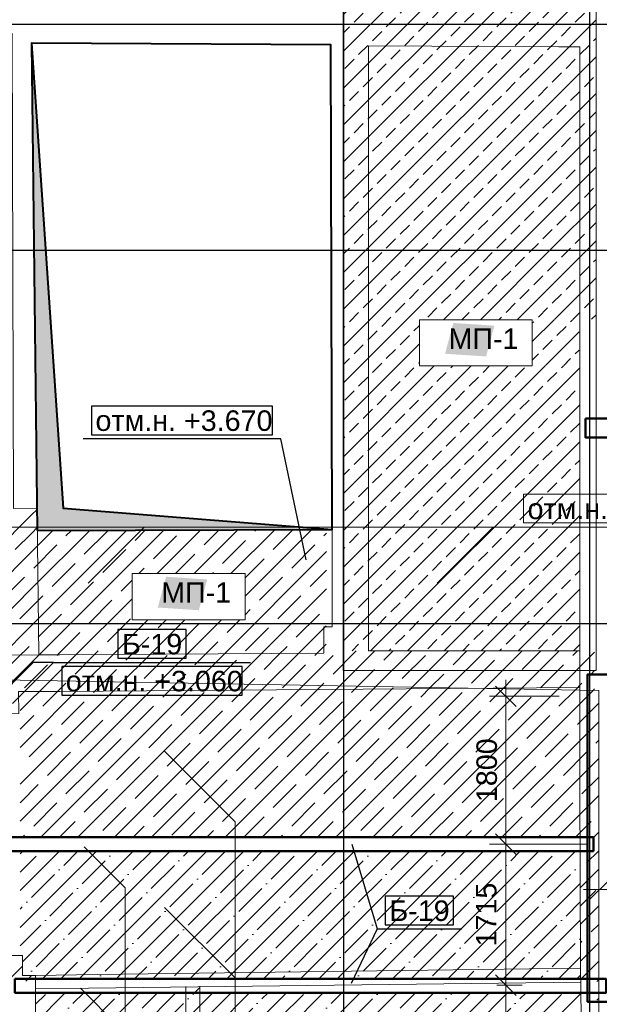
# Model space of a CAD drawing. Header units: millimetres. Extents: x -7161 to 110053, y -144197 to 45021.
# Tile 29 of 34: x 48406 to 55466, y 6165 to 18161. Entities that reach past the tile are written whole.
import ezdxf

# ---------------------------------------------------------------- set-up
doc = ezdxf.new("R2010")
doc.units = ezdxf.units.MM
for name, color, linetype, lineweight in [('Каркас', 130, 'Continuous', 50), ('Несущие стены', 10, 'Continuous', 40), ('Обмерные чертежи _09_02_2026_ 1 эт_dwg', 8, 'Continuous', 9), ('Оси', 7, 'Continuous', 9), ('Плита', 7, 'Continuous', 9), ('Размеры', 7, 'Continuous', 9), ('Стены', 7, 'Continuous', 9), ('Текст', 7, 'Continuous', 9), ('Штриховка', 7, 'Continuous', 9)]:
    doc.layers.add(name, color=color, linetype=linetype, lineweight=lineweight)
doc.styles.add('Arial', font='arial.ttf', dxfattribs={"height": 250})
pattern_1 = [(45, (0, 0), (-224.5064, 224.5064), []), (45, (224.5, 0), (-224.5064, 224.5064), [158.75, -79.375])]

# ---------------------------------------------------------------- blocks, each defined once
blk = doc.blocks.new('Обмерные чертежи _09_02_2026_ 1 эт_dwg_ось сокольники-2036289-Cхема демонтажа сборных ребристых плит перекрытия 1 этажа в осях _Г-Ж_1-3 и Г-Ж_10-12_')
at = {"layer": 'Оси', "color": 250, "lineweight": 30, "flags": 128}
for points in [[(-455016, 84678), (-455016, 80157), (-455016, 63892), (-455016, 56540), (-455016, 51884), (-455016, 45174), (-455016, 43179), (-455016, 36624), (-455016, 36124)], [(-452018, 84678), (-452018, 80157), (-452018, 63892), (-452018, 56540), (-452018, 51884), (-452018, 45174), (-452018, 43179), (-452018, 36624), (-452018, 36124)], [(-445520, 61837), (-452018, 61837), (-455016, 61837), (-459017, 61837), (-462418, 61837), (-470317, 61837), (-482816, 61837), (-490714, 61837), (-493713, 61837), (-497864, 61837), (-500864, 61837), (-507364, 61837), (-513025, 61837), (-513525, 61837)], [(-445520, 59085), (-452018, 59085), (-455016, 59085), (-459017, 59085), (-462418, 59085), (-470317, 59085), (-482816, 59085), (-490714, 59085), (-493713, 59085), (-497864, 59085), (-500864, 59085), (-507364, 59085), (-513025, 59085), (-513525, 59085)], [(-445520, 54535), (-452018, 54535), (-455016, 54535), (-459017, 54535), (-462418, 54535), (-470317, 54535), (-482816, 54535), (-490714, 54535), (-493713, 54535), (-497864, 54535), (-500864, 54535), (-507364, 54535), (-513025, 54535), (-513525, 54535)]]:
    blk.add_lwpolyline(points, dxfattribs=at)
blk = doc.blocks.new('Обмерные чертежи _09_02_2026_ 1 эт_dwg__Oblique-2036290-Cхема демонтажа сборных ребристых плит перекрытия 1 этажа в осях _Г-Ж_1-3 и Г-Ж_10-12_')
at = {"layer": 'Размеры'}
blk.add_line((-0.5, -0.5), (0.5, 0.5), dxfattribs=at)
blk = doc.blocks.new('Обмерные чертежи _09_02_2026_ 1 эт_dwg-2034936-Cхема демонтажа сборных ребристых плит перекрытия 1 этажа в осях _Г-Ж_1-3 и Г-Ж_10-12_')
at = {"layer": 'Стены'}
h = blk.add_hatch(color=256, dxfattribs=at)
h.paths.add_polyline_path([(-865075, -135044), (-864974, -134669), (-865474, -134635), (-865575, -135010), (-865474, -135017)])
h.paths.add_polyline_path([(-887516, -134878), (-887416, -134503), (-887916, -134470), (-888016, -134845), (-887916, -134851)])
h.paths.add_polyline_path([(-845492, -133046), (-845392, -132671), (-845892, -132637), (-845992, -133012), (-845892, -133019)])
h.paths.add_polyline_path([(-864616, -129463), (-864515, -129088), (-865015, -129054), (-865116, -129429), (-865015, -129436)])
h.paths.add_polyline_path([(-847408, -126799), (-847307, -126424), (-847807, -126391), (-847908, -126766), (-847807, -126772)])
h.paths.add_polyline_path([(-889952, -126720), (-889849, -126334), (-890360, -126299), (-890464, -126686), (-890360, -126693)])
h.paths.add_polyline_path([(-866062, -125304), (-865961, -124929), (-866461, -124895), (-866562, -125270), (-866461, -125277)])
h.paths.add_polyline_path([(-843909, -123707), (-843808, -123332), (-844308, -123299), (-844409, -123674), (-844308, -123681)])
h.paths.add_polyline_path([(-882700, -123461), (-882599, -123086), (-883099, -123052), (-883200, -123427), (-882809, -123453)])
h.paths.add_polyline_path([(-851342, -123450), (-851242, -123075), (-851742, -123042), (-851842, -123417), (-851742, -123424)])
h.paths.add_polyline_path([(-856364, -121780), (-856264, -121405), (-856764, -121371), (-856864, -121746), (-856764, -121753)])
h.paths.add_polyline_path([(-877425, -121091), (-877325, -120716), (-877825, -120683), (-877925, -121058), (-877825, -121064)])
h.paths.add_polyline_path([(-889822, -119324), (-889717, -118933), (-890390, -118899), (-890494, -119289), (-889928, -119318)])
h.paths.add_polyline_path([(-889822, -118920), (-889717, -118529), (-890390, -118495), (-890494, -118885), (-890229, -118899)])
h.paths.add_polyline_path([(-889822, -118516), (-889717, -118125), (-890390, -118091), (-890494, -118481), (-890229, -118495)])
h.paths.add_polyline_path([(-889822, -118112), (-889717, -117721), (-890390, -117687), (-890494, -118077), (-890229, -118091)])
h.paths.add_polyline_path([(-889822, -117708), (-889717, -117317), (-890390, -117283), (-890494, -117673), (-890229, -117687)])
h.paths.add_polyline_path([(-899571, -117567), (-898516, -117564), (-899455, -117474), (-899571, -116471), (-899571, -117474)])
h.paths.add_polyline_path([(-889822, -117304), (-889717, -116913), (-890390, -116879), (-890494, -117269), (-890229, -117283)])
h.paths.add_polyline_path([(-869350, -117065), (-869315, -116394), (-869699, -116291), (-869733, -116962), (-869382, -117056)])
h.paths.add_polyline_path([(-867670, -117065), (-867635, -116394), (-868019, -116291), (-868053, -116962), (-867702, -117056)])
h.paths.add_polyline_path([(-869770, -117065), (-869735, -116394), (-870119, -116291), (-870153, -116962), (-869802, -117056)])
h.paths.add_polyline_path([(-861790, -117065), (-861755, -116394), (-862139, -116291), (-862173, -116962), (-861822, -117056)])
h.paths.add_polyline_path([(-868090, -117065), (-868055, -116394), (-868439, -116291), (-868473, -116962), (-868122, -117056)])
h.paths.add_polyline_path([(-870610, -117065), (-870575, -116394), (-870959, -116291), (-870993, -116962), (-870642, -117056)])
h.paths.add_polyline_path([(-871030, -117065), (-870995, -116394), (-871379, -116291), (-871413, -116962), (-871062, -117056)])
h.paths.add_polyline_path([(-868510, -117065), (-868475, -116394), (-868859, -116291), (-868893, -116962), (-868542, -117056)])
h.paths.add_polyline_path([(-864730, -117065), (-864695, -116394), (-865079, -116291), (-865113, -116962), (-864762, -117056)])
h.paths.add_polyline_path([(-864310, -117065), (-864275, -116394), (-864659, -116291), (-864693, -116962), (-864342, -117056)])
h.paths.add_polyline_path([(-866830, -117065), (-866795, -116394), (-867179, -116291), (-867213, -116962), (-866862, -117056)])
h.paths.add_polyline_path([(-861370, -117065), (-861335, -116394), (-861719, -116291), (-861753, -116962)])
h.paths.add_polyline_path([(-871450, -117065), (-871415, -116394), (-871799, -116291), (-871833, -116962), (-871482, -117056)])
h.paths.add_polyline_path([(-866410, -117065), (-866375, -116394), (-866759, -116291), (-866793, -116962), (-866442, -117056)])
h.paths.add_polyline_path([(-871870, -117065), (-871835, -116394), (-872219, -116291), (-872253, -116962), (-871902, -117056)])
h.paths.add_polyline_path([(-865990, -117065), (-865955, -116394), (-866339, -116291), (-866373, -116962), (-866022, -117056)])
h.paths.add_polyline_path([(-872290, -117065), (-872255, -116394), (-872639, -116291), (-872673, -116962), (-872322, -117056)])
h.paths.add_polyline_path([(-863890, -117065), (-863855, -116394), (-864239, -116291), (-864273, -116962), (-863922, -117056)])
h.paths.add_polyline_path([(-870190, -117065), (-870155, -116394), (-870539, -116291), (-870573, -116962), (-870222, -117056)])
h.paths.add_polyline_path([(-862210, -117065), (-862175, -116394), (-862559, -116291), (-862593, -116962), (-862242, -117056)])
h.paths.add_polyline_path([(-868930, -117065), (-868895, -116394), (-869279, -116291), (-869313, -116962), (-868962, -117056)])
h.paths.add_polyline_path([(-865570, -117065), (-865535, -116394), (-865919, -116291), (-865953, -116962), (-865602, -117056)])
h.paths.add_polyline_path([(-863470, -117065), (-863435, -116394), (-863819, -116291), (-863853, -116962), (-863502, -117056)])
h.paths.add_polyline_path([(-865150, -117065), (-865115, -116394), (-865499, -116291), (-865533, -116962), (-865182, -117056)])
h.paths.add_polyline_path([(-867250, -117065), (-867215, -116394), (-867599, -116291), (-867633, -116962), (-867282, -117056)])
h.paths.add_polyline_path([(-863050, -117065), (-863015, -116394), (-863399, -116291), (-863433, -116962), (-863082, -117056)])
h.paths.add_polyline_path([(-862630, -117065), (-862595, -116394), (-862979, -116291), (-863013, -116962), (-862662, -117056)])
h.paths.add_polyline_path([(-872710, -117065), (-872675, -116394), (-873059, -116291), (-873093, -116962), (-872742, -117056)])
h.paths.add_polyline_path([(-889822, -116900), (-889717, -116509), (-890390, -116475), (-890494, -116865), (-890229, -116879)])
h.paths.add_polyline_path([(-889822, -116496), (-889717, -116105), (-890390, -116071), (-890494, -116461), (-890229, -116475)])
h.paths.add_polyline_path([(-889822, -116092), (-889717, -115701), (-890390, -115667), (-890494, -116057), (-890229, -116071)])
h.paths.add_polyline_path([(-889822, -115688), (-889717, -115297), (-890390, -115263), (-890494, -115653), (-890229, -115667)])
h.paths.add_polyline_path([(-889822, -115284), (-889717, -114893), (-890390, -114859), (-890494, -115249), (-890229, -115263)])
h.paths.add_polyline_path([(-889822, -114880), (-889717, -114489), (-890390, -114455), (-890494, -114845), (-890229, -114859)])
h.paths.add_polyline_path([(-889822, -114476), (-889717, -114085), (-890390, -114051), (-890494, -114441), (-890229, -114455)])
h.paths.add_polyline_path([(-889822, -114072), (-889717, -113681), (-890390, -113647), (-890494, -114037), (-890229, -114051)])
h.paths.add_polyline_path([(-867670, -113995), (-867635, -113324), (-868019, -113221), (-868053, -113892), (-867702, -113986)])
h.paths.add_polyline_path([(-867250, -113995), (-867215, -113324), (-867599, -113221), (-867633, -113892), (-867282, -113986)])
h.paths.add_polyline_path([(-866830, -113995), (-866795, -113324), (-867179, -113221), (-867213, -113892), (-866862, -113986)])
h.paths.add_polyline_path([(-866410, -113995), (-866375, -113324), (-866759, -113221), (-866793, -113892), (-866442, -113986)])
h.paths.add_polyline_path([(-861790, -113995), (-861755, -113324), (-862139, -113221), (-862173, -113892), (-861822, -113986)])
h.paths.add_polyline_path([(-868090, -113995), (-868055, -113324), (-868439, -113221), (-868473, -113892), (-868122, -113986)])
h.paths.add_polyline_path([(-861370, -113995), (-861335, -113324), (-861719, -113221), (-861753, -113892)])
h.paths.add_polyline_path([(-868510, -113995), (-868475, -113324), (-868859, -113221), (-868893, -113892), (-868542, -113986)])
h.paths.add_polyline_path([(-868930, -113995), (-868895, -113324), (-869279, -113221), (-869313, -113892), (-868962, -113986)])
h.paths.add_polyline_path([(-863470, -113995), (-863435, -113324), (-863819, -113221), (-863853, -113892), (-863502, -113986)])
h.paths.add_polyline_path([(-863890, -113995), (-863855, -113324), (-864239, -113221), (-864273, -113892), (-863922, -113986)])
h.paths.add_polyline_path([(-864310, -113995), (-864275, -113324), (-864659, -113221), (-864693, -113892), (-864342, -113986)])
h.paths.add_polyline_path([(-864730, -113995), (-864695, -113324), (-865079, -113221), (-865113, -113892), (-864762, -113986)])
h.paths.add_polyline_path([(-865150, -113995), (-865115, -113324), (-865499, -113221), (-865533, -113892), (-865182, -113986)])
h.paths.add_polyline_path([(-865570, -113995), (-865535, -113324), (-865919, -113221), (-865953, -113892), (-865602, -113986)])
h.paths.add_polyline_path([(-872710, -113995), (-872675, -113324), (-873059, -113221), (-873093, -113892), (-872742, -113986)])
h.paths.add_polyline_path([(-865990, -113995), (-865955, -113324), (-866339, -113221), (-866373, -113892), (-866022, -113986)])
h.paths.add_polyline_path([(-872290, -113995), (-872255, -113324), (-872639, -113221), (-872673, -113892), (-872322, -113986)])
h.paths.add_polyline_path([(-871870, -113995), (-871835, -113324), (-872219, -113221), (-872253, -113892), (-871902, -113986)])
h.paths.add_polyline_path([(-871030, -113995), (-870995, -113324), (-871379, -113221), (-871413, -113892), (-871062, -113986)])
h.paths.add_polyline_path([(-870610, -113995), (-870575, -113324), (-870959, -113221), (-870993, -113892), (-870642, -113986)])
h.paths.add_polyline_path([(-862210, -113995), (-862175, -113324), (-862559, -113221), (-862593, -113892), (-862242, -113986)])
h.paths.add_polyline_path([(-862630, -113995), (-862595, -113324), (-862979, -113221), (-863013, -113892), (-862662, -113986)])
h.paths.add_polyline_path([(-870190, -113995), (-870155, -113324), (-870539, -113221), (-870573, -113892), (-870222, -113986)])
h.paths.add_polyline_path([(-869770, -113995), (-869735, -113324), (-870119, -113221), (-870153, -113892), (-869802, -113986)])
h.paths.add_polyline_path([(-869350, -113995), (-869315, -113324), (-869699, -113221), (-869733, -113892), (-869382, -113986)])
h.paths.add_polyline_path([(-871450, -113995), (-871415, -113324), (-871799, -113221), (-871833, -113892), (-871482, -113986)])
h.paths.add_polyline_path([(-863050, -113995), (-863015, -113324), (-863399, -113221), (-863433, -113892), (-863082, -113986)])
h.paths.add_polyline_path([(-889822, -113668), (-889717, -113277), (-890390, -113243), (-890494, -113633), (-890229, -113647)])
h.paths.add_polyline_path([(-889822, -113264), (-889717, -112873), (-890390, -112839), (-890494, -113229), (-890229, -113243)])
h.paths.add_polyline_path([(-889822, -112860), (-889717, -112469), (-890390, -112435), (-890494, -112825), (-890229, -112839)])
h.paths.add_polyline_path([(-899877, -112663), (-898532, -112659), (-899729, -112490), (-899877, -108336), (-899877, -112490)])
h.paths.add_polyline_path([(-889822, -112456), (-889717, -112065), (-890390, -112031), (-890494, -112421), (-890229, -112435)])
h.paths.add_polyline_path([(-889822, -112052), (-889717, -111661), (-890390, -111627), (-890494, -112017), (-890229, -112031)])
h.paths.add_polyline_path([(-889822, -111648), (-889717, -111257), (-890390, -111223), (-890494, -111613), (-890229, -111627)])
h.paths.add_polyline_path([(-889822, -111244), (-889717, -110853), (-890390, -110819), (-890494, -111209), (-890229, -111223)])
h.paths.add_polyline_path([(-863050, -110925), (-863015, -110254), (-863399, -110151), (-863433, -110822), (-863082, -110916)])
h.paths.add_polyline_path([(-861790, -110925), (-861755, -110254), (-862139, -110151), (-862173, -110822), (-861822, -110916)])
h.paths.add_polyline_path([(-861370, -110925), (-861335, -110254), (-861719, -110151), (-861753, -110822)])
h.paths.add_polyline_path([(-872710, -110925), (-872675, -110254), (-873059, -110151), (-873093, -110822), (-872742, -110916)])
h.paths.add_polyline_path([(-866410, -110925), (-866375, -110254), (-866759, -110151), (-866793, -110822), (-866442, -110916)])
h.paths.add_polyline_path([(-872290, -110925), (-872255, -110254), (-872639, -110151), (-872673, -110822), (-872322, -110916)])
h.paths.add_polyline_path([(-863470, -110925), (-863435, -110254), (-863819, -110151), (-863853, -110822), (-863502, -110916)])
h.paths.add_polyline_path([(-871870, -110925), (-871835, -110254), (-872219, -110151), (-872253, -110822), (-871902, -110916)])
h.paths.add_polyline_path([(-866830, -110925), (-866795, -110254), (-867179, -110151), (-867213, -110822), (-866862, -110916)])
h.paths.add_polyline_path([(-871450, -110925), (-871415, -110254), (-871799, -110151), (-871833, -110822), (-871482, -110916)])
h.paths.add_polyline_path([(-868090, -110925), (-868055, -110254), (-868439, -110151), (-868473, -110822), (-868122, -110916)])
h.paths.add_polyline_path([(-871030, -110925), (-870995, -110254), (-871379, -110151), (-871413, -110822), (-871062, -110916)])
h.paths.add_polyline_path([(-870610, -110925), (-870575, -110254), (-870959, -110151), (-870993, -110822), (-870642, -110916)])
h.paths.add_polyline_path([(-868510, -110925), (-868475, -110254), (-868859, -110151), (-868893, -110822), (-868542, -110916)])
h.paths.add_polyline_path([(-864310, -110925), (-864275, -110254), (-864659, -110151), (-864693, -110822), (-864342, -110916)])
h.paths.add_polyline_path([(-862630, -110925), (-862595, -110254), (-862979, -110151), (-863013, -110822), (-862662, -110916)])
h.paths.add_polyline_path([(-865990, -110925), (-865955, -110254), (-866339, -110151), (-866373, -110822), (-866022, -110916)])
h.paths.add_polyline_path([(-864730, -110925), (-864695, -110254), (-865079, -110151), (-865113, -110822), (-864762, -110916)])
h.paths.add_polyline_path([(-863890, -110925), (-863855, -110254), (-864239, -110151), (-864273, -110822), (-863922, -110916)])
h.paths.add_polyline_path([(-867670, -110925), (-867635, -110254), (-868019, -110151), (-868053, -110822), (-867702, -110916)])
h.paths.add_polyline_path([(-862210, -110925), (-862175, -110254), (-862559, -110151), (-862593, -110822), (-862242, -110916)])
h.paths.add_polyline_path([(-870190, -110925), (-870155, -110254), (-870539, -110151), (-870573, -110822), (-870222, -110916)])
h.paths.add_polyline_path([(-869770, -110925), (-869735, -110254), (-870119, -110151), (-870153, -110822), (-869802, -110916)])
h.paths.add_polyline_path([(-865570, -110925), (-865535, -110254), (-865919, -110151), (-865953, -110822), (-865602, -110916)])
h.paths.add_polyline_path([(-869350, -110925), (-869315, -110254), (-869699, -110151), (-869733, -110822), (-869382, -110916)])
h.paths.add_polyline_path([(-867250, -110925), (-867215, -110254), (-867599, -110151), (-867633, -110822), (-867282, -110916)])
h.paths.add_polyline_path([(-868930, -110925), (-868895, -110254), (-869279, -110151), (-869313, -110822), (-868962, -110916)])
h.paths.add_polyline_path([(-865150, -110925), (-865115, -110254), (-865499, -110151), (-865533, -110822), (-865182, -110916)])
h.paths.add_polyline_path([(-889822, -110840), (-889717, -110449), (-890390, -110415), (-890494, -110805), (-890229, -110819)])
h.paths.add_polyline_path([(-889822, -110436), (-889717, -110045), (-890390, -110011), (-890494, -110401), (-890229, -110415)])
h.paths.add_polyline_path([(-889822, -110032), (-889717, -109641), (-890390, -109607), (-890494, -109997), (-890229, -110011)])
h.paths.add_polyline_path([(-889822, -109628), (-889717, -109237), (-890390, -109203), (-890494, -109593), (-890229, -109607)])
h.paths.add_polyline_path([(-889822, -109224), (-889717, -108833), (-890390, -108799), (-890494, -109189), (-890229, -109203)])
h.paths.add_polyline_path([(-889822, -108820), (-889717, -108429), (-890390, -108395), (-890494, -108785), (-890229, -108799)])
h.paths.add_polyline_path([(-889822, -108416), (-889717, -108025), (-890390, -107991), (-890494, -108381), (-890229, -108395)])
h.paths.add_polyline_path([(-889822, -108012), (-889717, -107621), (-890390, -107587), (-890494, -107977), (-890229, -107991)])
h.paths.add_polyline_path([(-874084, -108000), (-874084, -107189), (-874489, -107189), (-874489, -108000)])
h.paths.add_polyline_path([(-871030, -107855), (-870995, -107184), (-871379, -107081), (-871413, -107752), (-871062, -107846)])
h.paths.add_polyline_path([(-870610, -107855), (-870575, -107184), (-870959, -107081), (-870993, -107752), (-870642, -107846)])
h.paths.add_polyline_path([(-870190, -107855), (-870155, -107184), (-870539, -107081), (-870573, -107752), (-870222, -107846)])
h.paths.add_polyline_path([(-869770, -107855), (-869735, -107184), (-870119, -107081), (-870153, -107752), (-869802, -107846)])
h.paths.add_polyline_path([(-869350, -107855), (-869315, -107184), (-869699, -107081), (-869733, -107752), (-869382, -107846)])
h.paths.add_polyline_path([(-871450, -107855), (-871415, -107184), (-871799, -107081), (-871833, -107752), (-871482, -107846)])
h.paths.add_polyline_path([(-868930, -107855), (-868895, -107184), (-869279, -107081), (-869313, -107752), (-868962, -107846)])
h.paths.add_polyline_path([(-868510, -107855), (-868475, -107184), (-868859, -107081), (-868893, -107752), (-868542, -107846)])
h.paths.add_polyline_path([(-872290, -107855), (-872255, -107184), (-872639, -107081), (-872673, -107752), (-872322, -107846)])
h.paths.add_polyline_path([(-868090, -107855), (-868055, -107184), (-868439, -107081), (-868473, -107752), (-868122, -107846)])
h.paths.add_polyline_path([(-872710, -107855), (-872675, -107184), (-873059, -107081), (-873093, -107752), (-872742, -107846)])
h.paths.add_polyline_path([(-867670, -107855), (-867635, -107184), (-868019, -107081), (-868053, -107752), (-867702, -107846)])
h.paths.add_polyline_path([(-867250, -107855), (-867215, -107184), (-867599, -107081), (-867633, -107752), (-867282, -107846)])
h.paths.add_polyline_path([(-861370, -107855), (-861335, -107184), (-861719, -107081), (-861753, -107752)])
h.paths.add_polyline_path([(-863890, -107855), (-863855, -107184), (-864239, -107081), (-864273, -107752), (-863922, -107846)])
h.paths.add_polyline_path([(-863470, -107855), (-863435, -107184), (-863819, -107081), (-863853, -107752), (-863502, -107846)])
h.paths.add_polyline_path([(-863050, -107855), (-863015, -107184), (-863399, -107081), (-863433, -107752), (-863082, -107846)])
h.paths.add_polyline_path([(-862630, -107855), (-862595, -107184), (-862979, -107081), (-863013, -107752), (-862662, -107846)])
h.paths.add_polyline_path([(-862210, -107855), (-862175, -107184), (-862559, -107081), (-862593, -107752), (-862242, -107846)])
h.paths.add_polyline_path([(-861790, -107855), (-861755, -107184), (-862139, -107081), (-862173, -107752), (-861822, -107846)])
h.paths.add_polyline_path([(-864310, -107855), (-864275, -107184), (-864659, -107081), (-864693, -107752), (-864342, -107846)])
h.paths.add_polyline_path([(-864730, -107855), (-864695, -107184), (-865079, -107081), (-865113, -107752), (-864762, -107846)])
h.paths.add_polyline_path([(-866830, -107855), (-866795, -107184), (-867179, -107081), (-867213, -107752), (-866862, -107846)])
h.paths.add_polyline_path([(-865150, -107855), (-865115, -107184), (-865499, -107081), (-865533, -107752), (-865182, -107846)])
h.paths.add_polyline_path([(-865570, -107855), (-865535, -107184), (-865919, -107081), (-865953, -107752), (-865602, -107846)])
h.paths.add_polyline_path([(-865990, -107855), (-865955, -107184), (-866339, -107081), (-866373, -107752), (-866022, -107846)])
h.paths.add_polyline_path([(-866410, -107855), (-866375, -107184), (-866759, -107081), (-866793, -107752), (-866442, -107846)])
h.paths.add_polyline_path([(-871870, -107855), (-871835, -107184), (-872219, -107081), (-872253, -107752), (-871902, -107846)])
h.paths.add_polyline_path([(-889822, -107608), (-889717, -107217), (-890390, -107183), (-890494, -107573), (-890229, -107587)])
h.paths.add_polyline_path([(-889822, -107204), (-889717, -106813), (-890390, -106779), (-890494, -107169), (-890229, -107183)])
h.paths.add_polyline_path([(-889822, -106800), (-889717, -106409), (-890390, -106375), (-890494, -106765), (-890229, -106779)])
h.paths.add_polyline_path([(-889822, -106396), (-889717, -106005), (-890390, -105971), (-890494, -106361), (-890229, -106375)])
h.paths.add_polyline_path([(-889822, -105992), (-889717, -105601), (-890390, -105567), (-890494, -105957), (-890229, -105971)])
h.paths.add_polyline_path([(-889822, -105588), (-889717, -105197), (-890390, -105163), (-890494, -105553), (-890229, -105567)])
h.paths.add_polyline_path([(-889822, -105184), (-889717, -104793), (-890390, -104759), (-890494, -105149), (-890142, -105167)])
h.paths.add_polyline_path([(-874449, -104872), (-874063, -104872), (-874063, -104174), (-874449, -104174)])
h.paths.add_polyline_path([(-866830, -104785), (-866795, -104114), (-867179, -104011), (-867213, -104682), (-866862, -104776)])
h.paths.add_polyline_path([(-865990, -104785), (-865955, -104114), (-866339, -104011), (-866373, -104682), (-866022, -104776)])
h.paths.add_polyline_path([(-872710, -104785), (-872675, -104114), (-873059, -104011), (-873093, -104682), (-872742, -104776)])
h.paths.add_polyline_path([(-866410, -104785), (-866375, -104114), (-866759, -104011), (-866793, -104682), (-866442, -104776)])
h.paths.add_polyline_path([(-872290, -104785), (-872255, -104114), (-872639, -104011), (-872673, -104682), (-872322, -104776)])
h.paths.add_polyline_path([(-863470, -104785), (-863435, -104114), (-863819, -104011), (-863853, -104682), (-863502, -104776)])
h.paths.add_polyline_path([(-867250, -104785), (-867215, -104114), (-867599, -104011), (-867633, -104682), (-867282, -104776)])
h.paths.add_polyline_path([(-863890, -104785), (-863855, -104114), (-864239, -104011), (-864273, -104682), (-863922, -104776)])
h.paths.add_polyline_path([(-868930, -104785), (-868895, -104114), (-869279, -104011), (-869313, -104682), (-868962, -104776)])
h.paths.add_polyline_path([(-863050, -104785), (-863015, -104114), (-863399, -104011), (-863433, -104682), (-863082, -104776)])
h.paths.add_polyline_path([(-867670, -104785), (-867635, -104114), (-868019, -104011), (-868053, -104682), (-867702, -104776)])
h.paths.add_polyline_path([(-862630, -104785), (-862595, -104114), (-862979, -104011), (-863013, -104682), (-862662, -104776)])
h.paths.add_polyline_path([(-871870, -104785), (-871835, -104114), (-872219, -104011), (-872253, -104682), (-871902, -104776)])
h.paths.add_polyline_path([(-862210, -104785), (-862175, -104114), (-862559, -104011), (-862593, -104682), (-862242, -104776)])
h.paths.add_polyline_path([(-871030, -104785), (-870995, -104114), (-871379, -104011), (-871413, -104682), (-871062, -104776)])
h.paths.add_polyline_path([(-861790, -104785), (-861755, -104114), (-862139, -104011), (-862173, -104682), (-861822, -104776)])
h.paths.add_polyline_path([(-868090, -104785), (-868055, -104114), (-868439, -104011), (-868473, -104682), (-868122, -104776)])
h.paths.add_polyline_path([(-868510, -104785), (-868475, -104114), (-868859, -104011), (-868893, -104682), (-868542, -104776)])
h.paths.add_polyline_path([(-865150, -104785), (-865115, -104114), (-865499, -104011), (-865533, -104682), (-865182, -104776)])
h.paths.add_polyline_path([(-869350, -104785), (-869315, -104114), (-869699, -104011), (-869733, -104682), (-869382, -104776)])
h.paths.add_polyline_path([(-864730, -104785), (-864695, -104114), (-865079, -104011), (-865113, -104682), (-864762, -104776)])
h.paths.add_polyline_path([(-864310, -104785), (-864275, -104114), (-864659, -104011), (-864693, -104682), (-864342, -104776)])
h.paths.add_polyline_path([(-869770, -104785), (-869735, -104114), (-870119, -104011), (-870153, -104682), (-869802, -104776)])
h.paths.add_polyline_path([(-870190, -104785), (-870155, -104114), (-870539, -104011), (-870573, -104682), (-870222, -104776)])
h.paths.add_polyline_path([(-861370, -104785), (-861335, -104114), (-861719, -104011), (-861753, -104682)])
h.paths.add_polyline_path([(-870610, -104785), (-870575, -104114), (-870959, -104011), (-870993, -104682), (-870642, -104776)])
h.paths.add_polyline_path([(-871450, -104785), (-871415, -104114), (-871799, -104011), (-871833, -104682), (-871482, -104776)])
h.paths.add_polyline_path([(-865570, -104785), (-865535, -104114), (-865919, -104011), (-865953, -104682), (-865602, -104776)])
h.paths.add_polyline_path([(-889822, -104780), (-889717, -104389), (-890390, -104355), (-890494, -104745), (-890035, -104769)])
h.paths.add_polyline_path([(-889822, -104376), (-889717, -103985), (-890390, -103951), (-890494, -104341), (-889928, -104370)])
h.paths.add_polyline_path([(-889822, -103972), (-889717, -103581), (-890390, -103547), (-890494, -103937), (-890229, -103951)])
h.paths.add_polyline_path([(-892326, -96461), (-894047, -96258), (-894209, -95210), (-894209, -96448), (-894047, -96449)])
blk.add_hatch(color=256, dxfattribs=at).paths.add_polyline_path([(-849060, -125816), (-845783, -125816), (-849060, -125554), (-849447, -119892), (-849376, -125816)])
at = {"layer": 'Штриховка'}
h = blk.add_hatch(dxfattribs=at)
h.set_pattern_fill('FP_2', color=256, style=0, pattern_type=2)
h.set_pattern_definition(pattern_1)
h.paths.add_polyline_path([(-843346, -123261), (-843346, -123816), (-842776, -123816), (-842776, -123261)])
h.paths.add_polyline_path([(-845650, -127294), (-842773, -127292), (-842773, -123820), (-844722, -123823), (-844722, -123261), (-843346, -123261), (-842569, -120561), (-842569, -119352), (-842610, -119352), (-842612, -119311), (-845650, -119311), (-845650, -127292)])
h = blk.add_hatch(dxfattribs=at)
h.set_pattern_fill('FP_2', color=256, style=0, pattern_type=2)
h.set_pattern_definition(pattern_1)
h.paths.add_polyline_path([(-845650, -127294), (-845650, -127294), (-845650, -123823)])
h.paths.add_polyline_path([(-843346, -123261), (-842569, -123252), (-842569, -120561), (-842776, -121280)])
h.paths.add_polyline_path([(-842610, -119352), (-842569, -119352), (-842569, -119311), (-842610, -119311)])
h = blk.add_hatch(dxfattribs=at)
h.set_pattern_fill('FP_4', color=256, style=0, pattern_type=2)
h.set_pattern_definition([(45, (0, 0), (-224.5064, 224.5064), []), (45, (224.5, 0), (-224.5064, 224.5064), [396.875, -79.375, 0, -79.375])])
h.paths.add_polyline_path([(-842640, -139558), (-842664, -137839), (-849487, -137839), (-849478, -139511), (-842667, -139558)])
h.paths.add_polyline_path([(-844091, -139034), (-844091, -138280), (-843706, -138280), (-843706, -139034)])
h.paths.add_polyline_path([(-848646, -137669), (-842667, -137669), (-842690, -136058), (-849497, -136058), (-849488, -137669), (-849399, -137669)])
h.paths.add_polyline_path([(-842720, -135888), (-842692, -135888), (-842720, -134007), (-847567, -134007), (-847568, -134007), (-849520, -134007), (-849499, -135774), (-849498, -135888), (-842761, -135888)])
h.paths.add_polyline_path([(-847567, -133837), (-842722, -133837), (-842756, -131460), (-847398, -131460), (-847398, -131386), (-847567, -131388), (-847567, -131915)])
h.paths.add_polyline_path([(-848646, -133837), (-847567, -133837), (-847568, -131460), (-849399, -131460), (-849399, -131915), (-849547, -131915), (-849522, -133837), (-849399, -133837)])
h.paths.add_polyline_path([(-845992, -133161), (-846306, -133161), (-846306, -132599), (-844930, -132599), (-844930, -133161), (-845892, -133161)])
h.paths.add_polyline_path([(-845155, -133046), (-845054, -132671), (-845892, -132637), (-845392, -132671), (-845489, -133032), (-845392, -133036)])
h.paths.add_polyline_path([(-848847, -131290), (-842759, -131290), (-842761, -131160), (-842765, -129734), (-849586, -129734), (-849586, -131005), (-849557, -131005), (-849557, -131251), (-849399, -131251), (-849399, -131290)])
at = {"lineweight": 9}
for p, q in [((-848757, -126468), (-848074, -125785)), ((-844505, -126468), (-843823, -125785)), ((-847828, -130419), (-846967, -131279)), ((-848850, -131404), (-848304, -131950))]:
    blk.add_line(p, q, dxfattribs=at)
at = {"color": 250, "lineweight": 30}
for p, q in [((-849179, -127434), (-846779, -127434)), ((-845237, -130682), (-844205, -130682))]:
    blk.add_line(p, q, dxfattribs=at)
at = {"lineweight": 9, "flags": 128}
for points in [[(-844722, -123261), (-843346, -123261), (-843346, -123823), (-844722, -123823)], [(-843454, -125735), (-841217, -125735), (-841217, -125385), (-843454, -125385)], [(-848221, -126353), (-846845, -126353), (-846845, -126915), (-848221, -126915)]]:
    blk.add_lwpolyline(points, close=True, dxfattribs=at)
at = {"color": 250, "lineweight": 30, "flags": 128}
for points in [[(-848717, -124661), (-846511, -124661), (-846511, -124311), (-848717, -124311)], [(-848394, -127384), (-847563, -127384), (-847563, -127034), (-848394, -127034)], [(-849079, -127834), (-846879, -127834), (-846879, -127484), (-849079, -127484)], [(-845137, -130632), (-844305, -130632), (-844305, -130282), (-845137, -130282)]]:
    blk.add_lwpolyline(points, close=True, dxfattribs=at)
for points in [[(-846101, -126185), (-846411, -124711), (-848817, -124711)], [(-849678, -127937), (-849179, -127434), (-849426, -127434), (-849930, -127941), (-849426, -127434)], [(-845545, -129651), (-845237, -130682), (-845551, -131345)]]:
    blk.add_lwpolyline(points, dxfattribs=at)
at = {"lineweight": 9, "flags": 128}
for points in [[(-851095, -126468), (-850412, -125785), (-843554, -125785), (-841117, -125785)], [(-847828, -128515), (-846967, -129376), (-846967, -141495), (-844624, -141495)], [(-848803, -129681), (-848304, -130180), (-848304, -141491), (-850723, -141491)]]:
    blk.add_lwpolyline(points, dxfattribs=at)
at = {"layer": 'Каркас', "flags": 128}
for points in [[(-842700, -124464), (-842700, -124694), (-836284, -124694), (-836284, -124464)], [(-842373, -127580), (-842373, -131569), (-842673, -131569), (-842673, -127580)], [(-849649, -131290), (-849649, -131460), (-842447, -131460), (-842447, -131290)]]:
    blk.add_lwpolyline(points, close=True, dxfattribs=at)
blk.add_lwpolyline([(-842601, -129564), (-842601, -129734), (-849816, -129734), (-849816, -129564), (-842601, -129564)], dxfattribs=at)
at = {"layer": 'Несущие стены', "color": 7, "lineweight": 9, "flags": 128}
for points in [[(-891245, -139463), (-884340, -139463), (-884340, -133056), (-884346, -131406), (-884346, -130921), (-883935, -130921), (-883935, -131179), (-853954, -131179), (-849985, -131225), (-849985, -131005), (-849557, -131005), (-849557, -131251), (-849399, -131251), (-848646, -131238), (-842761, -131160), (-842767, -128915), (-842767, -119934), (-843023, -119934), (-845342, -119921), (-845342, -127295), (-842770, -127295)], [(-852821, -119943), (-852763, -123928), (-852738, -127373), (-849358, -127344)], [(-849447, -119892), (-849358, -127344), (-849103, -127344), (-845886, -127323), (-845886, -127003), (-845783, -127003), (-845783, -125816)], [(-842769, -127740), (-849103, -127789), (-849604, -127789), (-849601, -128059), (-850028, -128064), (-850031, -127805), (-851357, -127819)], [(-842761, -131160), (-842640, -139558), (-849478, -139511), (-849500, -135581)], [(-847567, -131383), (-847567, -135587), (-849500, -135581), (-849547, -131915), (-849399, -131915), (-849399, -131248)], [(-849399, -131412), (-848754, -131402), (-842758, -131330)], [(-842697, -135602), (-846559, -135590), (-847398, -135587), (-847398, -131380)]]:
    blk.add_lwpolyline(points, dxfattribs=at)
at = {"layer": 'Несущие стены', "flags": 128}
blk.add_lwpolyline([(-849376, -125828), (-845783, -125816), (-845802, -119912), (-849447, -119892)], close=True, dxfattribs=at)
blk.add_lwpolyline([(-849447, -119892), (-849060, -125554), (-845783, -125816)], dxfattribs=at)
at = {"layer": 'Плита', "flags": 128}
blk.add_lwpolyline([(-842569, -127535), (-845650, -127535), (-845650, -119311), (-842569, -119311)], close=True, dxfattribs=at)
for points in [[(-880877, -122533), (-880863, -126894), (-853233, -126943), (-853233, -119804), (-849681, -119773), (-849665, -125560), (-849379, -125556)], [(-888639, -127614), (-881116, -127614), (-881116, -127072), (-853227, -127072), (-853227, -127585), (-842536, -127777), (-842536, -139936), (-849807, -139936), (-849807, -138019), (-884105, -138019), (-884105, -139841), (-891652, -139841), (-891721, -131500)]]:
    blk.add_lwpolyline(points, dxfattribs=at)
at = {"layer": 'Размеры'}
for p, q in [((-843668, -127647), (-843668, -129849)), ((-843020, -127847), (-843868, -127847)), ((-843668, -129449), (-843668, -131566)), ((-836231, -130200), (-842723, -130200)), ((-843668, -131166), (-843668, -134122))]:
    blk.add_line(p, q, dxfattribs=at)
at = {"layer": 'Размеры', "flags": 128}
for points in [[(-843868, -129649), (-842663, -129649)], [(-843468, -131366), (-843777, -131366)]]:
    blk.add_lwpolyline(points, close=True, dxfattribs=at)
at = {"layer": 'Стены'}
blk.add_line((-849447, -119892), (-849060, -125554), dxfattribs=at)
at = {"layer": 'Штриховка'}
for p, q in [((-849027, -125892), (-848961, -125826)), ((-848803, -126116), (-848522, -125836)), ((-848185, -125948), (-848060, -125823)), ((-847916, -126353), (-847385, -125821)), ((-847467, -126353), (-846934, -125820)), ((-847343, -126004), (-847159, -125820)), ((-847018, -126353), (-846484, -125818)), ((-846845, -126629), (-846033, -125817)), ((-846726, -125836), (-846709, -125819)), ((-846501, -126060), (-846258, -125817)), ((-847961, -126173), (-847680, -125892)), ((-847119, -126229), (-846838, -125948)), ((-845884, -125892), (-845852, -125860)), ((-849420, -126285), (-849139, -126004)), ((-848578, -126341), (-848297, -126060)), ((-846277, -126285), (-845996, -126004)), ((-847692, -126353), (-847456, -126116)), ((-846845, -126404), (-846614, -126173)), ((-849195, -126509), (-848915, -126229)), ((-848141, -126353), (-848073, -126285)), ((-846052, -126509), (-845854, -126311)), ((-849813, -126678), (-849532, -126397)), ((-848354, -126565), (-848221, -126433)), ((-847243, -126353), (-847231, -126341)), ((-846670, -126678), (-846389, -126397)), ((-848971, -126734), (-848690, -126453)), ((-848746, -126958), (-848466, -126678)), ((-846445, -126902), (-846165, -126622)), ((-846845, -126853), (-846782, -126790)), ((-849364, -127127), (-849083, -126846)), ((-848522, -127183), (-848241, -126902)), ((-847905, -127014), (-847805, -126915)), ((-847063, -127071), (-846907, -126915)), ((-846221, -127127), (-845940, -126846)), ((-847680, -127239), (-847399, -126958)), ((-846838, -127295), (-846558, -127014)), ((-849139, -127351), (-848859, -127071)), ((-845996, -127351), (-845859, -127214)), ((-845772, -127576), (-845491, -127295)), ((-845154, -127407), (-845040, -127293)), ((-844930, -127632), (-844649, -127351)), ((-844312, -127464), (-844142, -127293)), ((-843695, -127295), (-843693, -127293)), ((-843471, -127520), (-843244, -127293)), ((-842853, -127351), (-842795, -127293)), ((-847231, -127688), (-846950, -127407)), ((-844088, -127688), (-843807, -127407)), ((-843246, -127744), (-842965, -127464)), ((-842629, -127576), (-842587, -127534)), ((-849308, -127969), (-849027, -127688)), ((-848466, -128025), (-848185, -127744)), ((-845323, -128025), (-845042, -127744)), ((-847624, -128081), (-847343, -127800)), ((-846782, -128137), (-846501, -127856)), ((-844481, -128081), (-844200, -127800)), ((-843639, -128137), (-843358, -127856)), ((-849083, -128193), (-848803, -127913)), ((-848241, -128249), (-847961, -127969)), ((-845940, -128193), (-845659, -127913)), ((-845098, -128249), (-844818, -127969)), ((-842797, -128193), (-842536, -127932)), ((-849586, -128247), (-849420, -128081)), ((-847399, -128305), (-847119, -128025)), ((-846558, -128362), (-846277, -128081)), ((-844256, -128305), (-843976, -128025)), ((-843414, -128362), (-843134, -128081)), ((-848859, -128418), (-848578, -128137)), ((-848017, -128474), (-847736, -128193)), ((-845716, -128418), (-845435, -128137)), ((-844874, -128474), (-844593, -128193)), ((-843943, -129564), (-842536, -128157)), ((-849476, -128586), (-849195, -128305)), ((-847175, -128530), (-846894, -128249)), ((-846333, -128586), (-846052, -128305)), ((-844032, -128530), (-843751, -128249)), ((-843190, -128586), (-842909, -128305)), ((-848634, -128642), (-848354, -128362)), ((-847792, -128698), (-847512, -128418)), ((-846950, -128754), (-846670, -128474)), ((-845491, -128642), (-845210, -128362)), ((-844649, -128698), (-844369, -128418)), ((-843807, -128754), (-843527, -128474)), ((-842573, -128418), (-842536, -128381)), ((-849252, -128811), (-848971, -128530)), ((-848410, -128867), (-848129, -128586)), ((-846109, -128811), (-845828, -128530)), ((-845267, -128867), (-844986, -128586)), ((-842965, -128811), (-842685, -128530)), ((-847568, -128923), (-847287, -128642)), ((-846726, -128979), (-846445, -128698)), ((-844425, -128923), (-844144, -128642)), ((-843583, -128979), (-843302, -128698)), ((-843494, -129564), (-842536, -128606)), ((-849027, -129035), (-848746, -128754)), ((-848185, -129091), (-847905, -128811)), ((-845884, -129035), (-845603, -128754)), ((-845042, -129091), (-844761, -128811)), ((-842741, -129035), (-842536, -128831)), ((-849586, -129145), (-849364, -128923)), ((-847343, -129147), (-847063, -128867)), ((-846501, -129203), (-846221, -128923)), ((-844200, -129147), (-843920, -128867)), ((-843358, -129203), (-843078, -128923)), ((-848803, -129260), (-848522, -128979)), ((-847961, -129316), (-847680, -129035)), ((-845659, -129260), (-845379, -128979)), ((-844818, -129316), (-844537, -129035)), ((-843045, -129564), (-842536, -129055)), ((-849420, -129428), (-849139, -129147)), ((-847119, -129372), (-846838, -129091)), ((-846277, -129428), (-845996, -129147)), ((-843976, -129372), (-843695, -129091)), ((-843134, -129428), (-842853, -129147)), ((-848578, -129484), (-848297, -129203)), ((-847736, -129540), (-847456, -129260)), ((-846862, -129564), (-846614, -129316)), ((-845435, -129484), (-845154, -129203)), ((-844593, -129540), (-844312, -129260)), ((-843719, -129564), (-843471, -129316)), ((-849107, -129564), (-848915, -129372)), ((-848209, -129564), (-848073, -129428)), ((-845964, -129564), (-845772, -129372)), ((-845066, -129564), (-844930, -129428)), ((-842821, -129564), (-842629, -129372)), ((-849556, -129564), (-849532, -129540)), ((-847311, -129564), (-847231, -129484)), ((-846413, -129564), (-846389, -129540)), ((-844168, -129564), (-844088, -129484)), ((-843270, -129564), (-843246, -129540)), ((-842601, -129569), (-842536, -129504)), ((-842685, -129877), (-842536, -129729)), ((-842764, -130180), (-842536, -129953)), ((-842763, -130404), (-842573, -130214)), ((-842762, -130628), (-842536, -130402)), ((-842629, -130719), (-842536, -130627)), ((-842761, -130852), (-842741, -130831)), ((-842761, -131075), (-842536, -130851)), ((-842759, -131298), (-842536, -131076)), ((-849738, -131318), (-849557, -131137)), ((-849514, -131318), (-849447, -131251)), ((-842559, -131323), (-842536, -131300)), ((-842559, -131548), (-842536, -131525))]:
    blk.add_line(p, q, dxfattribs=at)
at = {"layer": 'Штриховка', "flags": 128}
for points in [[(-850557, -126748), (-849890, -126081), (-849446, -125637), (-849379, -125570)], [(-850110, -127649), (-850103, -127641), (-849847, -127385), (-849434, -126972), (-848286, -125824)], [(-850108, -126748), (-849886, -126526), (-849442, -126082), (-849187, -125827)], [(-849882, -126972), (-849438, -126527), (-848736, -125826)], [(-849815, -127802), (-849662, -127649), (-849394, -127381), (-847835, -125823)], [(-849644, -126060), (-849444, -125860), (-849376, -125792)], [(-849332, -129564), (-847456, -127689), (-847129, -127362), (-845853, -126085)], [(-848883, -129564), (-847015, -127697), (-846676, -127358), (-845855, -126537)], [(-849588, -126902), (-849436, -126750), (-849308, -126622)], [(-849586, -128022), (-849221, -127657), (-848941, -127377), (-848221, -126658)], [(-849586, -129369), (-847897, -127681), (-847582, -127366), (-847131, -126915)], [(-849586, -128920), (-848338, -127673), (-848035, -127369), (-847580, -126915)], [(-849586, -128471), (-848780, -127665), (-848488, -127373), (-848029, -126915)], [(-848434, -129564), (-846574, -127705), (-846223, -127354), (-845858, -126988)], [(-848297, -127407), (-848261, -127371), (-848017, -127127)], [(-849757, -127520), (-849620, -127383), (-849476, -127239)], [(-847456, -127464), (-847356, -127364), (-847175, -127183)], [(-846614, -127520), (-846450, -127356), (-846333, -127239)], [(-848915, -127576), (-848714, -127375), (-848634, -127295)], [(-848073, -127632), (-847809, -127368), (-847792, -127351)], [(-847985, -129564), (-846133, -127712), (-845770, -127350)], [(-847536, -129564), (-845692, -127720), (-845264, -127293)], [(-847086, -129564), (-845251, -127728), (-844815, -127293)], [(-846637, -129564), (-844810, -127736), (-844366, -127293)], [(-846188, -129564), (-844369, -127744), (-843917, -127293)], [(-845739, -129564), (-843927, -127752), (-843468, -127293)], [(-845290, -129564), (-843486, -127760), (-843019, -127293)], [(-844841, -129564), (-843045, -127768), (-842587, -127310)], [(-849532, -127744), (-849441, -127653), (-849252, -127464)], [(-846389, -127744), (-846353, -127708), (-846109, -127464)], [(-848690, -127800), (-848559, -127669), (-848410, -127520)], [(-847848, -127856), (-847677, -127685), (-847568, -127576)], [(-847007, -127913), (-846795, -127701), (-846726, -127632)], [(-845547, -127800), (-845471, -127724), (-845267, -127520)], [(-844705, -127856), (-844589, -127740), (-844425, -127576)], [(-843863, -127913), (-843707, -127756), (-843583, -127632)], [(-846165, -127969), (-845912, -127716), (-845884, -127688)], [(-843022, -127969), (-842825, -127772), (-842741, -127688)], [(-844392, -129564), (-842604, -127776), (-842587, -127758)]]:
    blk.add_lwpolyline(points, dxfattribs=at)
blk.add_blockref('Обмерные чертежи _09_02_2026_ 1 эт_dwg_ось сокольники-2036289-Cхема демонтажа сборных ребристых плит перекрытия 1 этажа в осях _Г-Ж_1-3 и Г-Ж_10-12_', (-390632, -181501))
for p, xscale, yscale, zscale, rotation in [((-843668, -127847), 250.0000000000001, 250.0000000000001, 250.0000000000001, 90), ((-843668, -129649), 250, 250, 250, 270), ((-843668, -129649), 250.0000000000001, 250.0000000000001, 250.0000000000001, 90), ((-842523, -130200), 250, 250, 250, 180), ((-843668, -131366), 250, 250, 250, 270), ((-843668, -131366), 250.0000000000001, 250.0000000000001, 250.0000000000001, 90)]:
    blk.add_blockref('Обмерные чертежи _09_02_2026_ 1 эт_dwg__Oblique-2036290-Cхема демонтажа сборных ребристых плит перекрытия 1 этажа в осях _Г-Ж_1-3 и Г-Ж_10-12_', p, dxfattribs=dict(xscale=xscale, yscale=yscale, zscale=zscale, rotation=rotation))
at = {"lineweight": 30, "char_height": 250, "attachment_point": 1, "line_spacing_factor": 0.941778, "style": 'Arial'}
for s, insert, width in [('отм.н. +3.670', (-848667, -124364), 2577.07), ('Б-19', (-848344, -127087), 875.35), ('отм.н. +3.060', (-849029, -127537), 2577.07), ('Б-19', (-845087, -130335), 875.35)]:
    blk.add_mtext(s, dxfattribs=dict(at, insert=insert, width=width))
at = {"lineweight": 9, "insert": (-843404, -125438), "char_height": 250, "width": 2577.07, "attachment_point": 1, "line_spacing_factor": 0.941778, "style": 'Arial'}
blk.add_mtext('отм.н. +3.440', dxfattribs=at)
at = {"layer": 'Размеры', "char_height": 250, "width": 930.44, "attachment_point": 2, "rotation": 90, "line_spacing_factor": 0.941778, "style": 'Arial'}
for s, insert in [('1800', (-844027, -128748)), ('1715', (-844033, -130507))]:
    blk.add_mtext(s, dxfattribs=dict(at, insert=insert))
at = {"layer": 'Текст', "char_height": 250, "width": 1016.14, "attachment_point": 1, "line_spacing_factor": 0.941778, "style": 'Arial'}
for insert in [(-844367, -123366), (-847866, -126457)]:
    blk.add_mtext('МП-1', dxfattribs=dict(at, insert=insert))

msp = doc.modelspace()

# ---------------------------------------------------------------- block references
at = {"layer": 'Обмерные чертежи _09_02_2026_ 1 эт_dwg', "color": 7}
msp.add_blockref('Обмерные чертежи _09_02_2026_ 1 эт_dwg-2034936-Cхема демонтажа сборных ребристых плит перекрытия 1 этажа в осях _Г-Ж_1-3 и Г-Ж_10-12_', (897996, 137765), dxfattribs=at)

doc.saveas('drawing.dxf')
